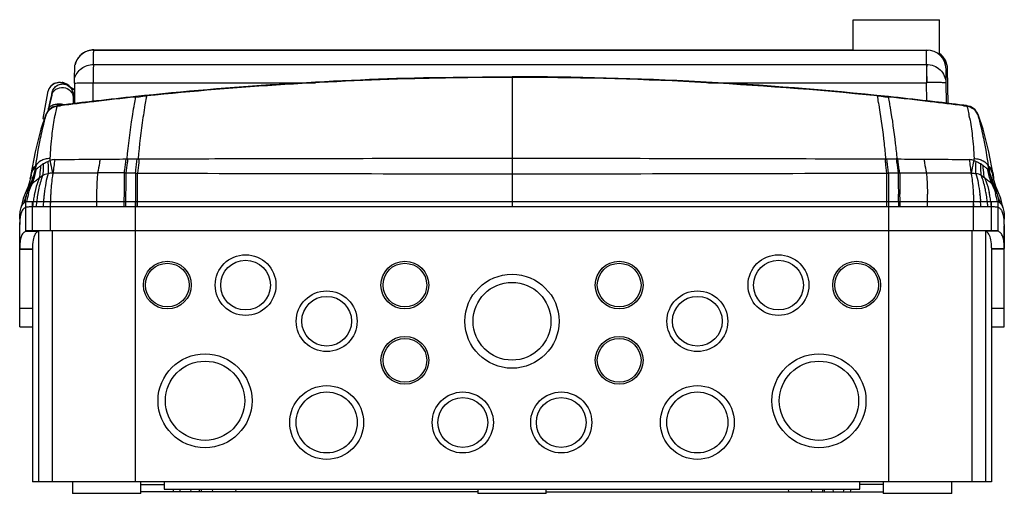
# Model space of a CAD drawing. Header units: millimetres. Extents: x 590 to 930, y 869 to 1033.
import ezdxf

# ---------------------------------------------------------------- set-up
doc = ezdxf.new("R2010")
doc.units = ezdxf.units.MM
doc.header["$LTSCALE"] = 30.734
doc.layers.get('0').update_dxf_attribs({"linetype": 'CONTINUOUS'})

msp = doc.modelspace()

# ---------------------------------------------------------------- linework, layer by layer
at = {"color": 7, "linetype": 'Continuous'}
for p, q in [((878.14, 1032.59), (907.95, 1032.59)), ((878.14, 1032.54), (878.14, 1032.59)), ((878.14, 1032.54), (907.95, 1032.54)), ((878.14, 1022.1), (878.14, 1032.54)), ((907.95, 1032.54), (907.95, 1032.59)), ((907.95, 1020.78), (907.95, 1032.54)), ((615.95, 1022.15), (878.14, 1022.15)), ((615.95, 1022.1), (904.06, 1022.1)), ((910.96, 1003.65), (910.76, 1015.51)), ((609.27, 1010.65), (609.25, 1003.6)), ((903.44, 1010.81), (903.55, 1010.81)), ((910.17, 1010.72), (910.29, 1003.74)), ((599.95, 1007.34), (598.35, 998.43)), ((607.8, 1009.09), (609.27, 1008.36)), ((607.99, 1009.09), (607.85, 1009.24)), ((609.27, 1008.27), (607.95, 1008.92)), ((609.27, 1008.46), (607.99, 1009.09)), ((598.35, 998.43), (598.82, 998.15)), ((593.22, 969.73), (927.48, 969.73)), ((590.34, 953.2), (590.34, 962.49)), ((592.47, 959.45), (596.93, 959.45)), ((926.85, 959.58), (593.84, 959.58)), ((596.86, 959.43), (596.86, 872.83)), ((601.58, 959.58), (601.58, 872.83)), ((928.21, 959.45), (923.76, 959.45)), ((923.83, 959.43), (923.83, 872.83)), ((930.34, 926.35), (930.34, 961.33)), ((590.34, 926.35), (590.34, 953.2)), ((590.34, 953.2), (594.74, 953.2)), ((594.74, 953.42), (594.74, 872.83)), ((925.95, 953.69), (925.95, 872.83)), ((930.34, 953.2), (925.95, 953.2)), ((590.34, 926.35), (594.74, 926.35)), ((925.95, 926.35), (930.34, 926.35)), ((925.95, 872.83), (594.74, 872.83)), ((608.53, 872.83), (608.53, 868.83)), ((632.16, 868.83), (632.16, 872.83)), ((632.16, 871.83), (640.21, 871.83)), ((640.21, 872.83), (640.21, 870.33)), ((880.48, 870.33), (880.48, 872.83)), ((888.52, 871.83), (880.48, 871.83)), ((888.52, 872.83), (888.52, 868.83)), ((912.17, 868.83), (912.17, 872.83)), ((632.16, 868.83), (608.53, 868.83)), ((748.53, 869.33), (632.16, 869.33)), ((640.21, 870.33), (880.48, 870.33)), ((643.55, 869.33), (643.37, 870.33)), ((645.85, 869.33), (645.68, 870.33)), ((649.42, 870.33), (649.35, 869.33)), ((652.35, 870.33), (652.35, 869.33)), ((653.04, 870.33), (653.04, 869.33)), ((656.89, 870.33), (656.85, 869.33)), ((665.02, 870.33), (664.85, 869.33)), ((748.53, 870.33), (748.53, 868.83)), ((772.16, 868.83), (748.53, 868.83)), ((772.16, 868.83), (772.16, 870.33)), ((772.16, 869.33), (888.52, 869.33)), ((855.67, 870.33), (855.85, 869.33)), ((863.85, 869.33), (863.8, 870.33)), ((867.65, 869.33), (867.65, 870.33)), ((868.35, 869.33), (868.17, 870.33)), ((871.35, 869.33), (871.27, 870.33)), ((874.85, 869.33), (875.01, 870.33)), ((877.32, 870.33), (877.15, 869.33)), ((912.17, 868.83), (888.52, 868.83))]:
    msp.add_line(p, q, dxfattribs=at)
at = {"color": 9, "linetype": 'Continuous'}
for p, q in [((903.55, 1022.1), (903.55, 1022.1)), ((615.78, 1017.1), (903.46, 1017.1)), ((910.25, 1015.51), (910.76, 1015.51)), ((615.77, 1004.4), (615.77, 1010.81)), ((615.77, 1010.81), (692.49, 1010.81)), ((760.35, 1012.84), (729.79, 1012.46)), ((760.35, 1012.84), (760.35, 984.68)), ((828.2, 1010.81), (903.44, 1010.81)), ((903.55, 1004.54), (903.44, 1010.81)), ((601.39, 1006.51), (600.02, 1000.85)), ((630.31, 1005.82), (631.59, 1005.96)), ((631.59, 1005.96), (632.86, 1006.09)), ((631.59, 1005.96), (632.86, 1006.09)), ((632.86, 1006.09), (634.14, 1006.22)), ((632.86, 1006.09), (634.14, 1006.22)), ((633.6, 1003.12), (633.55, 1002.84)), ((886.55, 1006.22), (887.83, 1006.09)), ((886.55, 1006.22), (887.83, 1006.09)), ((887.14, 1002.84), (887.09, 1003.11)), ((887.83, 1006.09), (889.1, 1005.96)), ((889.1, 1005.96), (890.38, 1005.82)), ((599.35, 999.76), (599.35, 999.76)), ((602.56, 999.9), (602.55, 999.84)), ((603.24, 1002.69), (603.44, 1002.72)), ((603.24, 1002.69), (603.44, 1002.71)), ((603.44, 1002.72), (604.38, 1002.83)), ((629.75, 1002.74), (629.71, 1002.51)), ((890.98, 1002.51), (890.94, 1002.74)), ((916.31, 1002.83), (917.25, 1002.72)), ((916.32, 1002.99), (916.32, 1002.99)), ((916.99, 1002.9), (916.97, 1002.9)), ((917.25, 1002.72), (917.45, 1002.69)), ((917.25, 1002.71), (917.45, 1002.69)), ((918.12, 999.9), (918.14, 999.83)), ((921.34, 999.76), (921.34, 999.76)), ((627.09, 984.43), (627.64, 984.43)), ((630.94, 984.44), (631.57, 984.45)), ((760.35, 984.68), (760.35, 979.32)), ((889.12, 984.45), (889.75, 984.44)), ((893.6, 984.43), (893.05, 984.43)), ((626.46, 979.59), (627.01, 979.59)), ((630.34, 979.57), (630.34, 967.83)), ((630.35, 979.57), (630.98, 979.57)), ((630.97, 972.17), (630.97, 979.57)), ((760.35, 979.32), (760.35, 972.27)), ((889.71, 979.57), (890.06, 979.57)), ((889.72, 979.57), (889.72, 972.31)), ((890.06, 979.57), (890.34, 979.57)), ((890.34, 979.57), (890.35, 972.15)), ((893.68, 979.59), (894.23, 979.59)), ((593.99, 977.62), (593.99, 977.63)), ((594.21, 979.02), (594.21, 979.01)), ((926.48, 979.02), (926.48, 979.01)), ((926.64, 977.16), (926.63, 977.32)), ((926.7, 977.62), (926.7, 977.62)), ((592.57, 973.28), (592.58, 973.29)), ((593.54, 974.61), (592.58, 973.29)), ((928.11, 973.29), (927.15, 974.61)), ((928.12, 973.28), (928.11, 973.29)), ((592.51, 959.46), (592.51, 969.65)), ((594.81, 959.58), (594.81, 969.73)), ((600.94, 959.58), (600.94, 969.73)), ((630.35, 872.83), (630.35, 969.73)), ((630.97, 967.83), (630.97, 972.17)), ((760.35, 972.27), (760.35, 967.83)), ((889.72, 972.31), (889.72, 967.83)), ((890.35, 972.15), (890.35, 967.83)), ((890.35, 969.73), (890.35, 872.83)), ((919.75, 959.58), (919.75, 969.73)), ((925.88, 959.58), (925.88, 969.73)), ((928.17, 959.47), (928.17, 969.65)), ((919.1, 959.58), (919.1, 872.83)), ((590.34, 953.43), (594.74, 953.42)), ((925.95, 953.43), (930.34, 953.43)), ((594.74, 932.7), (590.34, 932.7)), ((930.34, 932.7), (925.95, 932.7))]:
    msp.add_line(p, q, dxfattribs=at)
at = {"color": 6, "linetype": 'Continuous'}
for p, q in [((601.42, 1006.88), (600.01, 1000.85)), ((601.57, 1007.52), (601.42, 1006.88)), ((608.8, 1006.72), (608.83, 1003.54)), ((603.32, 1002.85), (603.31, 1002.85)), ((917.08, 1002.89), (916.97, 1002.9)), ((916.99, 1002.9), (916.99, 1002.9)), ((917.2, 1002.87), (917.13, 1002.88)), ((917.43, 1002.84), (917.2, 1002.87)), ((917.38, 1002.85), (917.38, 1002.85)), ((919.02, 1002.36), (917.46, 1002.84)), ((919.02, 1002.36), (917.47, 1002.84)), ((920.33, 1001.38), (919.02, 1002.36)), ((920.01, 1001.62), (919.02, 1002.36)), ((921.24, 1000), (920.33, 1001.38)), ((926.48, 979.01), (925.01, 986.88)), ((593.86, 976.91), (593.28, 974.97)), ((593.99, 977.62), (593.86, 976.91)), ((594.21, 979.01), (593.99, 977.63)), ((926.7, 977.63), (926.48, 979.01)), ((927.41, 974.97), (926.83, 976.91)), ((592.58, 973.29), (591.56, 970.72)), ((592.47, 973.03), (591.57, 970.72)), ((593.28, 974.97), (592.57, 973.28)), ((928.12, 973.28), (927.41, 974.97)), ((929.13, 970.72), (928.11, 973.29)), ((591.56, 970.72), (590.9, 967.72)), ((591.57, 970.72), (591.37, 969.84)), ((929.81, 967.6), (929.13, 970.72)), ((594.82, 967.84), (594.76, 967.84)), ((596.09, 967.83), (596.01, 967.83)), ((924.6, 967.83), (596.09, 967.83)), ((924.68, 967.83), (924.6, 967.83)), ((925.93, 967.84), (925.87, 967.84)), ((930.35, 961.73), (930.35, 953.47))]:
    msp.add_line(p, q, dxfattribs=at)
for points in [[(601.42, 1006.88), (600.8, 1004.22), (600.18, 1001.56)], [(599.35, 999.76), (597.67, 994.68), (595.68, 986.88), (594.21, 979.01)], [(603.23, 1002.84), (601.67, 1002.36), (600.36, 1001.38), (599.45, 1000), (599.35, 999.75)], [(921.34, 999.75), (921.24, 1000), (920.33, 1001.38)], [(925.01, 986.88), (923.02, 994.68), (921.34, 999.76)], [(928.12, 973.28), (927.41, 974.97), (926.83, 976.91), (926.7, 977.62)]]:
    msp.add_lwpolyline(points, dxfattribs=at)
at = {"color": 9, "linetype": 'Continuous'}
msp.add_lwpolyline([(626.69, 979.59), (626.61, 979.59), (626.54, 979.59), (626.46, 979.59)], dxfattribs=at)
at = {"color": 7, "linetype": 'Continuous'}
for centre, radius in [((641.35, 940.83), 8.25), ((668.35, 940.83), 10.5), ((668.35, 940.83), 8.6), ((723.35, 940.83), 8.25), ((797.35, 940.83), 8.25), ((852.35, 940.83), 10.5), ((852.35, 940.83), 8.6), ((879.35, 940.83), 8.25), ((641.35, 940.83), 7.55), ((723.35, 940.83), 7.55), ((797.35, 940.83), 7.55), ((879.35, 940.83), 7.55), ((760.35, 928.33), 16.25), ((696.35, 928.33), 10.5), ((760.35, 928.33), 13.45), ((824.35, 928.33), 10.5), ((696.35, 928.33), 8.6), ((824.35, 928.33), 8.6), ((723.35, 914.83), 8.25), ((723.35, 914.83), 7.55), ((797.35, 914.83), 8.25), ((797.35, 914.83), 7.55), ((654.34, 900.83), 16.23), ((866.35, 900.83), 16.23), ((654.34, 900.83), 13.7), ((866.35, 900.83), 13.7), ((696.35, 893.33), 12.75), ((824.35, 893.33), 12.75), ((696.35, 893.33), 10.55), ((743.35, 893.33), 10.55), ((743.35, 893.33), 8.6), ((777.35, 893.33), 10.55), ((777.35, 893.33), 8.6), ((824.35, 893.33), 10.55)]:
    msp.add_circle(centre, radius, dxfattribs=at)
at = {"color": 9, "linetype": 'Continuous'}
for centre, radius, start, end in [((903.55, 1015.4), 6.7, 0.9998, 89.9999), ((760.4, -237.15), 1249.77, 91.40338, 95.79833), ((760.35, -235.78), 1248.4, 90.00033, 91.40285), ((760.29, -237.26), 1249.88, 84.20223, 89.99766), ((603.82, 996.56), 6.88, 93.2962, 94.7118), ((603.83, 996.28), 7.16, 91.4624, 93.2942), ((603.84, 995.7), 7.74, 82.6884, 91.4096), ((759.69, -230.59), 1243.16, 96.6409, 97.17699), ((603.84, 995.64), 7.8, 75.7191, 82.756), ((603.93, 995.98), 7.45, 74.3288, 75.6942), ((759.54, -229.12), 1241.69, 95.97394, 96.64173), ((600.15, 1002.56), 34.18, 6.1382, 6.3414), ((912.31, 1003.46), 25.9, 173.6261, 173.8942), ((761.15, -229.12), 1241.69, 83.35825, 84.02606), ((760.78, -232.4), 1244.99, 82.8234, 83.35869), ((662.05, 987.43), 60.78, 168.2205, 168.9463), ((861.04, 965.03), 230.61, 170.5623, 170.7261), ((659.65, 965.03), 230.61, 9.2739, 9.4377), ((676.25, 965.18), 217.95, 9.7476, 9.8633), ((760.07, -228.68), 1241.54, 82.73608, 82.73979), ((916.77, 997.87), 4.87, 71.2757, 81.9153), ((853.76, 986.64), 65.72, 10.5041, 11.5821), ((666.79, 986.5), 65.61, 168.9422, 169.3822), ((603.03, 975.48), 8.58, 121.8736, 129.0636), ((718.45, 979.63), 117.76, 177.5707, 177.9045), ((605.09, 964.14), 20.27, 97.5565, 102.3448), ((915.6, 964.18), 20.23, 77.6498, 82.4353), ((804.11, 979.72), 115.9, 2.0841, 2.4235), ((917.66, 975.48), 8.58, 50.9361, 58.1276), ((566.83, 987.28), 29.56, 334.6298, 348.8015), ((764.07, 958.27), 169.84, 171.9697, 172.1253), ((761.41, 34198.36), 33219.04, 269.998165, 270.221304), ((757.79, 958.43), 168.67, 7.875, 8.0317), ((953.87, 987.28), 29.56, 191.1986, 205.3685), ((597.96, 972.19), 4.93, 131.4862, 148.0838), ((734.53, 956.67), 141.98, 170.9275, 171.5189), ((735.48, 956.52), 142.92, 170.9238, 171.5104), ((603.78, 977.52), 9.69, 170.1699, 171.1119), ((785.26, 956.53), 142.88, 8.4904, 9.0745), ((786.16, 956.67), 141.98, 8.4837, 9.0725), ((916.91, 977.52), 9.69, 8.888, 9.8363), ((785.22, 956.52), 142.91, 8.3025, 8.4904), ((609.84, 966.98), 17.87, 160.6023, 163.8818), ((609.77, 967.01), 17.8, 154.0436, 160.6053), ((633.36, 964.41), 38.73, 167.3634, 168.408), ((644.29, 964.1), 48.41, 169.9152, 170.3223), ((876.4, 964.1), 48.41, 9.6778, 10.085), ((887.33, 964.41), 38.73, 11.5914, 12.6369), ((910.92, 967.01), 17.8, 19.3937, 25.9516), ((910.85, 966.98), 17.87, 16.1198, 19.3967), ((567.4, 980.5), 26.76, 335.4336, 336.5873), ((567.69, 980.14), 26.42, 335.8905, 337.0588), ((567.43, 980.49), 26.73, 336.5873, 337.3287), ((567.62, 980.17), 26.51, 337.0586, 337.8057), ((567.51, 980.46), 26.64, 337.3271, 340.7103), ((609.67, 967.01), 17.69, 170.2007, 171.9662), ((567.55, 980.2), 26.58, 337.8059, 339.0956), ((609.85, 966.98), 17.88, 166.3426, 170.2085), ((610.34, 966.89), 18.38, 164.0272, 166.418), ((616.55, 965.85), 24.12, 168.5281, 170.7685), ((615.69, 966.03), 23.23, 164.1533, 168.5463), ((640.72, 963.12), 46.2, 171.7772, 173.9149), ((637.93, 963.53), 43.38, 169.3025, 171.7881), ((635.6, 963.96), 41.01, 168.8892, 169.2848), ((634.8, 964.11), 40.19, 168.4043, 168.8895), ((653.16, 962.81), 57.38, 173.0454, 174.5905), ((649.18, 963.31), 53.36, 170.7743, 173.0606), ((645.53, 963.89), 49.67, 170.3224, 170.7545), ((679.25, 963.3), 80.95, 175.4211, 176.6347), ((676.91, 963.48), 78.6, 175.2727, 175.4166), ((667.3, 964.43), 68.94, 173.4544, 173.5685), ((863.88, 966.49), 247.07, 179.2413, 179.6881), ((846.47, 966.75), 229.66, 178.6301, 179.2484), ((1424.88, 966.94), 798.53, 179.62036, 179.79772), ((1480.44, 966.71), 854.09, 179.79578, 179.92486), ((1558.84, 966.95), 931.92, 179.67563, 179.82731), ((-38.14, 966.95), 931.91, 0.17269, 0.32439), ((95.82, 966.94), 798.52, 0.20228, 0.37966), ((40.25, 966.71), 854.09, 0.07513, 0.20422), ((674.22, 966.75), 229.66, 0.7517, 1.3697), ((656.81, 966.49), 247.07, 0.3119, 0.7588), ((853.39, 964.43), 68.94, 6.4316, 6.5465), ((843.78, 963.48), 78.6, 4.5834, 4.7273), ((841.44, 963.3), 80.95, 3.3667, 4.5789), ((875.16, 963.89), 49.67, 9.2458, 9.6777), ((871.51, 963.31), 53.36, 6.9394, 9.226), ((867.47, 962.81), 57.43, 5.3234, 6.9541), ((885.9, 964.11), 40.18, 11.1236, 11.5951), ((885.11, 963.96), 40.99, 10.7155, 11.1238), ((882.79, 963.53), 43.35, 8.2544, 10.6983), ((879.99, 963.12), 46.18, 6.0848, 8.2645), ((905, 966.03), 23.23, 11.4538, 15.8493), ((904.14, 965.85), 24.12, 9.2322, 11.472), ((910.4, 966.9), 18.32, 13.5747, 15.9725), ((953.19, 980.46), 26.66, 199.2815, 202.6573), ((910.82, 966.98), 17.9, 9.7979, 13.6549), ((953.14, 980.2), 26.58, 200.9047, 202.1943), ((911.01, 967.01), 17.71, 8.0261, 9.8064), ((953.07, 980.17), 26.5, 202.1944, 203.0796), ((953.28, 980.49), 26.75, 202.6559, 203.5333), ((952.99, 980.14), 26.41, 203.0795, 204.1028), ((953.3, 980.5), 26.77, 203.5333, 204.5429), ((909.34, 967.77), 19.72, 5.9538, 6.5052), ((596.44, 967.39), 4.46, 176.2737, 179.3889), ((641.53, 963.02), 47.01, 173.908, 174.1188), ((654.49, 962.68), 58.71, 174.807, 174.9663), ((654.32, 962.7), 58.54, 174.5853, 174.8071), ((680.99, 963.19), 82.69, 176.6302, 176.784), ((839.7, 963.19), 82.69, 3.216, 3.3712), ((866.33, 962.69), 58.58, 5.193, 5.3292), ((866.2, 962.68), 58.71, 5.0337, 5.193), ((879.16, 963.02), 47.01, 5.8812, 6.092), ((924.29, 967.4), 4.42, 0.6044, 3.7502)]:
    msp.add_arc(centre, radius, start, end, dxfattribs=at)
at = {"color": 7, "linetype": 'Continuous'}
for centre, radius, start, end in [((904.06, 1015.45), 6.7, 1, 54.0898), ((904.06, 1015.4), 6.7, 1, 54.0997), ((616.31, 1015.34), 7.08, 165.0429, 165.873), ((615.8, 1015.48), 6.55, 159.7652, 165.0675), ((604.14, 1006.65), 4.25, 89.9762, 94.8657), ((604.14, 1006.62), 4.28, 87.3781, 89.9789), ((604.52, 1006.64), 4.26, 76.2356, 83.6246), ((604.52, 1006.58), 4.26, 38.5251, 83.6246), ((604.32, 1006.57), 4.28, 57.5237, 76.1908), ((604.31, 1006.56), 4.29, 46.5148, 57.4253), ((604.07, 1006.6), 4.19, 168.9671, 169.8298), ((604.15, 1006.58), 4.27, 160.0842, 168.9435), ((604.16, 1006.58), 4.28, 150.9229, 160.1031), ((927.76, 968.75), 0.993, 61.9135, 65.6766), ((927.73, 968.7), 1.05, 60.0901, 61.8953), ((927.58, 967.68), 2.04, 59.0484, 70.5929), ((927.56, 967.66), 2.07, 53.2932, 59.01), ((927.59, 958.01), 1.57, 66.5517, 68.385), ((598.43, 956.69), 3.25, 145.9339, 147.9567), ((922.29, 956.7), 3.23, 32.8571, 33.7456)]:
    msp.add_arc(centre, radius, start, end, dxfattribs=at)
at = {"color": 6, "linetype": 'Continuous'}
for centre, radius, start, end in [((760.36, -226.8), 1239.64, 91.41324, 96.0203), ((760.33, -226.8), 1239.64, 83.9797, 89.99931), ((760.54, -228.69), 1241.54, 96.01954, 97.27063), ((760.54, -228.69), 1241.54, 96.68972, 97.22661), ((760.15, -228.69), 1241.54, 82.72935, 83.98046), ((760.15, -228.69), 1241.54, 82.77339, 83.31026), ((761.38, 958.18), 166.91, 164.8758, 165.1606), ((760.55, -228.69), 1241.54, 97.27083, 97.27907), ((760.56, -228.69), 1241.54, 97.26048, 97.27612), ((760.13, -228.69), 1241.54, 82.7238, 82.74178), ((760.14, -228.69), 1241.54, 82.72091, 82.72915), ((729.54, 965.77), 128.66, 178.2232, 179.0834), ((791.03, 965.77), 128.78, 0.9164, 1.7758), ((596.16, 963.94), 5.61, 158.9653, 161.8844), ((595.69, 964.12), 5.11, 158.1587, 158.9308), ((593.21, 965.67), 2.16, 109.0581, 124.8176), ((594.82, 883.82), 84.02, 89.77, 89.9942), ((594.68, 849.77), 118.07, 89.5682, 89.7693), ((594.24, 791.23), 176.62, 89.4274, 89.5695), ((926.45, 791.22), 176.62, 90.4305, 90.5726), ((925.89, 872.64), 95.21, 90.0132, 90.4605), ((927.48, 965.67), 2.16, 55.1824, 70.9419), ((925.96, 964.55), 4.06, 26.2658, 27.2654), ((925.83, 964.48), 4.21, 25.4532, 26.2668), ((614.13, 961.74), 23.78, 178.0435, 180.038), ((610.95, 961.84), 20.61, 177.4751, 178.0079), ((909.74, 961.84), 20.61, 1.9926, 2.5245), ((906.85, 961.75), 23.49, 0.1716, 1.9646), ((904.01, 961.73), 26.33, 359.9995, 0.2017)]:
    msp.add_arc(centre, radius, start, end, dxfattribs=at)
at = {"color": 7, "linetype": 'Continuous'}
for points, knots in [([(615.95, 1022.1), (615.16, 1022.1), (613.55, 1021.81), (611.48, 1020.57), (610.1, 1018.86), (609.59, 1017.59), (609.45, 1017.02)], [0, 0, 0, 0, 0.270703, 0.539819, 0.800514, 1, 1, 1, 1]), ([(615.95, 1022.15), (615.25, 1022.15), (613.83, 1021.92), (611.94, 1020.95), (610.49, 1019.5), (609.87, 1018.33), (609.65, 1017.75)], [0, 0, 0, 0, 0.259259, 0.517479, 0.771512, 1, 1, 1, 1]), ([(609.28, 1012.14), (609.29, 1012.81), (609.32, 1013.98), (609.35, 1015.33), (609.38, 1016.14), (609.4, 1016.55), (609.42, 1016.83), (609.44, 1016.97), (609.45, 1017.02)], [0, 0, 0, 0, 0.412467, 0.717102, 0.828703, 0.913063, 0.970144, 1, 1, 1, 1]), ([(903.46, 1017.1), (903.46, 1017.05), (903.45, 1016.74), (903.45, 1016.43), (903.45, 1016.17)], [0, 0, 0, 0, 0.169487, 1, 1, 1, 1]), ([(903.44, 1014.62), (903.44, 1014.33), (903.44, 1013.06), (903.44, 1011.79), (903.44, 1010.81)], [0, 0, 0, 0, 0.227155, 1, 1, 1, 1]), ([(603.78, 1010.88), (603.09, 1010.82), (601.73, 1010.36), (600.75, 1009.31), (600.42, 1008.71)], [0, 0, 0, 0, 0.499997, 1, 1, 1, 1]), ([(604.14, 1010.84), (603.39, 1010.84), (601.88, 1010.44), (600.78, 1009.31), (600.42, 1008.66)], [0, 0, 0, 0, 0.49999, 1, 1, 1, 1]), ([(606.72, 1009.98), (606.35, 1010.25), (605.52, 1010.69), (604.6, 1010.84), (604.14, 1010.84)], [0, 0, 0, 0, 0.500155, 1, 1, 1, 1]), ([(609.27, 1010.65), (609.27, 1010.82), (609.28, 1011.32), (609.27, 1011.82), (609.28, 1012.14)], [0, 0, 0, 0, 0.338586, 1, 1, 1, 1]), ([(590.51, 966.28), (590.61, 966.93), (590.85, 968.04), (591.5, 969.03), (591.89, 969.32)], [0, 0, 0, 0, 0.575316, 1, 1, 1, 1]), ([(592.51, 969.65), (592.53, 969.66), (592.66, 969.7), (592.8, 969.72), (592.91, 969.72)], [0, 0, 0, 0, 0.192269, 1, 1, 1, 1]), ([(592.91, 969.72), (592.93, 969.73), (593.04, 969.73), (593.14, 969.73), (593.22, 969.73)], [0, 0, 0, 0, 0.228, 1, 1, 1, 1]), ([(927.48, 969.73), (927.62, 969.73), (927.85, 969.73), (928.08, 969.69), (928.17, 969.65)], [0, 0, 0, 0, 0.604556, 1, 1, 1, 1]), ([(928.8, 969.32), (929.18, 969.03), (929.84, 968.04), (930.08, 966.93), (930.17, 966.28)], [0, 0, 0, 0, 0.424673, 1, 1, 1, 1]), ([(590.34, 963.67), (590.34, 963.91), (590.36, 964.78), (590.42, 965.66), (590.51, 966.28)], [0, 0, 0, 0, 0.274824, 1, 1, 1, 1]), ([(930.17, 966.28), (930.2, 966.09), (930.31, 965.22), (930.34, 964.35), (930.34, 963.67)], [0, 0, 0, 0, 0.225506, 1, 1, 1, 1]), ([(592.47, 959.45), (592.11, 959.32), (591.39, 958.79), (590.75, 957.45), (590.4, 955.63), (590.35, 954.25), (590.34, 953.47)], [0, 0, 0, 0, 0.171946, 0.379587, 0.651733, 1, 1, 1, 1]), ([(592.51, 959.46), (592.5, 959.46), (592.49, 959.46), (592.48, 959.45), (592.47, 959.45)], [0, 0, 0, 0, 0.532046, 1, 1, 1, 1]), ([(593.84, 959.58), (593.56, 959.58), (593.12, 959.57), (592.66, 959.53), (592.51, 959.46)], [0, 0, 0, 0, 0.636682, 1, 1, 1, 1]), ([(596.86, 959.43), (596.64, 959.35), (596.2, 959.1), (595.87, 958.72), (595.73, 958.51)], [0, 0, 0, 0, 0.48294, 1, 1, 1, 1]), ([(924.97, 958.49), (924.83, 958.71), (924.5, 959.09), (924.05, 959.35), (923.83, 959.43)], [0, 0, 0, 0, 0.517492, 1, 1, 1, 1]), ([(928.17, 959.47), (928.01, 959.53), (927.57, 959.57), (927.13, 959.58), (926.85, 959.58)], [0, 0, 0, 0, 0.366326, 1, 1, 1, 1]), ([(930.34, 953.47), (930.34, 954.25), (930.28, 955.63), (929.93, 957.45), (929.29, 958.79), (928.57, 959.32), (928.21, 959.45)], [0, 0, 0, 0, 0.348279, 0.620427, 0.828059, 1, 1, 1, 1]), ([(595.67, 958.41), (595.29, 957.81), (594.82, 956.12), (594.74, 954.42), (594.74, 953.42)], [0, 0, 0, 0, 0.416339, 1, 1, 1, 1]), ([(925.95, 953.69), (925.94, 954.64), (925.85, 956.27), (925.37, 957.88), (925, 958.45)], [0, 0, 0, 0, 0.582149, 1, 1, 1, 1])]:
    msp.add_open_spline(points, degree=3, knots=knots, dxfattribs=at)
at = {"color": 9, "linetype": 'Continuous'}
for points, knots in [([(615.78, 1017.1), (615.79, 1017.49), (615.8, 1018.22), (615.82, 1019.23), (615.85, 1020.09), (615.87, 1020.79), (615.88, 1021.28), (615.9, 1021.59), (615.91, 1021.77), (615.92, 1021.91), (615.93, 1022.01), (615.94, 1022.06), (615.95, 1022.1), (615.95, 1022.1)], [0, 0, 0, 0, 0.233321, 0.435954, 0.607703, 0.748416, 0.858004, 0.901104, 0.936399, 0.963891, 0.983591, 0.995537, 1, 1, 1, 1]), ([(615.95, 1022.14), (615.95, 1022.15), (615.95, 1022.15), (615.95, 1022.15), (615.95, 1022.15)], [0, 0, 0, 0, 0.611011, 1, 1, 1, 1]), ([(903.46, 1017.1), (903.46, 1017.49), (903.46, 1018.21), (903.47, 1019.23), (903.47, 1020.08), (903.48, 1020.79), (903.49, 1021.28), (903.5, 1021.59), (903.51, 1021.77), (903.52, 1021.9), (903.52, 1022.01), (903.53, 1022.06), (903.54, 1022.1), (903.55, 1022.1)], [0, 0, 0, 0, 0.232922, 0.435269, 0.606847, 0.747504, 0.857154, 0.900329, 0.935728, 0.963353, 0.983214, 0.995346, 1, 1, 1, 1]), ([(609.28, 1012.14), (609.46, 1012.84), (610.06, 1014.2), (611.58, 1015.81), (613.56, 1016.86), (615.05, 1017.1), (615.78, 1017.1)], [0, 0, 0, 0, 0.246681, 0.49561, 0.746974, 1, 1, 1, 1]), ([(615.78, 1017.1), (615.77, 1016.34), (615.77, 1014.25), (615.77, 1012.15), (615.77, 1010.81)], [0, 0, 0, 0, 0.360188, 1, 1, 1, 1]), ([(903.46, 1017.1), (903.49, 1017.05), (903.55, 1016.89), (903.6, 1016.57), (903.52, 1016.31), (903.45, 1016.17)], [0, 0, 0, 0, 0.176893, 0.527642, 1, 1, 1, 1]), ([(903.46, 1017.1), (904.32, 1017.1), (906.06, 1016.78), (908.27, 1015.37), (909.77, 1013.25), (910.15, 1011.56), (910.17, 1010.72)], [0, 0, 0, 0, 0.253547, 0.505012, 0.753551, 1, 1, 1, 1]), ([(903.45, 1016.17), (903.45, 1016.06), (903.45, 1015.54), (903.45, 1015.02), (903.44, 1014.62)], [0, 0, 0, 0, 0.214767, 1, 1, 1, 1]), ([(903.44, 1014.62), (903.5, 1014.02), (903.55, 1012.75), (903.55, 1011.48), (903.55, 1010.81)], [0, 0, 0, 0, 0.473718, 1, 1, 1, 1]), ([(910.25, 1015.51), (910.24, 1015.51), (910.23, 1015.48), (910.22, 1015.43), (910.22, 1015.33), (910.21, 1015.2), (910.2, 1015.03), (910.19, 1014.73), (910.18, 1014.26), (910.17, 1013.59), (910.17, 1012.76), (910.17, 1011.79), (910.17, 1011.09), (910.17, 1010.72)], [0, 0, 0, 0, 0.004436, 0.016352, 0.036025, 0.063495, 0.098771, 0.141858, 0.251434, 0.392155, 0.563931, 0.76661, 1, 1, 1, 1]), ([(609.27, 1010.65), (609.56, 1010.69), (610.35, 1010.73), (611.78, 1010.78), (613.66, 1010.8), (615.04, 1010.81), (615.77, 1010.81)], [0, 0, 0, 0, 0.13363, 0.36287, 0.662607, 1, 1, 1, 1]), ([(910.17, 1010.72), (910.16, 1010.73), (910.1, 1010.74), (910.02, 1010.76), (909.85, 1010.78), (909.64, 1010.79), (909.36, 1010.8), (908.88, 1010.82), (908.16, 1010.83), (907.17, 1010.84), (906.05, 1010.84), (904.82, 1010.83), (903.98, 1010.82), (903.55, 1010.81)], [0, 0, 0, 0, 0.0061, 0.021075, 0.045177, 0.078334, 0.120364, 0.170806, 0.2948, 0.445762, 0.617975, 0.805166, 1, 1, 1, 1]), ([(601.39, 1006.51), (601.32, 1006.22), (600.97, 1004.62), (600.58, 1003.03), (600.25, 1001.73)], [0, 0, 0, 0, 0.180686, 1, 1, 1, 1]), ([(601.39, 1006.51), (601.49, 1006.92), (601.86, 1007.72), (603.16, 1008.92), (605.49, 1009.44), (607.64, 1008.41), (608.63, 1006.94), (608.81, 1006.08), (608.81, 1005.66)], [0, 0, 0, 0, 0.121194, 0.245684, 0.500492, 0.754858, 0.879008, 1, 1, 1, 1]), ([(601.39, 1006.51), (601.4, 1006.6), (601.46, 1006.86), (601.51, 1007.13), (601.54, 1007.31)], [0, 0, 0, 0, 0.310364, 1, 1, 1, 1]), ([(601.54, 1007.31), (601.54, 1007.34), (601.55, 1007.41), (601.56, 1007.48), (601.57, 1007.52)], [0, 0, 0, 0, 0.312054, 1, 1, 1, 1]), ([(600.77, 1002.53), (600.84, 1002.59), (601.16, 1002.84), (601.52, 1003.01), (601.81, 1003.12)], [0, 0, 0, 0, 0.229561, 1, 1, 1, 1]), ([(601.81, 1003.12), (601.92, 1003.16), (602.39, 1003.3), (602.88, 1003.38), (603.25, 1003.42)], [0, 0, 0, 0, 0.235849, 1, 1, 1, 1]), ([(630.31, 1005.82), (630.27, 1005.61), (630.08, 1004.58), (629.89, 1003.55), (629.75, 1002.74)], [0, 0, 0, 0, 0.209228, 1, 1, 1, 1]), ([(630.31, 1005.82), (630.31, 1005.87), (630.32, 1005.92), (630.33, 1006), (630.35, 1006)], [0, 0, 0, 0, 0.721909, 1, 1, 1, 1]), ([(634.14, 1006.22), (634.1, 1006), (633.91, 1004.97), (633.74, 1003.94), (633.6, 1003.12)], [0, 0, 0, 0, 0.209379, 1, 1, 1, 1]), ([(634.12, 1006.34), (634.12, 1006.35), (634.11, 1006.36), (634.12, 1006.4), (634.12, 1006.4)], [0, 0, 0, 0, 0.748826, 1, 1, 1, 1]), ([(887.09, 1003.11), (887.04, 1003.41), (886.87, 1004.45), (886.68, 1005.48), (886.55, 1006.22)], [0, 0, 0, 0, 0.290183, 1, 1, 1, 1]), ([(886.57, 1006.4), (886.57, 1006.4), (886.57, 1006.36), (886.57, 1006.35), (886.57, 1006.34)], [0, 0, 0, 0, 0.249046, 1, 1, 1, 1]), ([(890.38, 1005.82), (890.38, 1005.87), (890.37, 1005.92), (890.36, 1006), (890.34, 1006)], [0, 0, 0, 0, 0.723181, 1, 1, 1, 1]), ([(890.94, 1002.74), (890.89, 1003.04), (890.71, 1004.07), (890.52, 1005.09), (890.38, 1005.82)], [0, 0, 0, 0, 0.290279, 1, 1, 1, 1]), ([(599.08, 998.16), (599.12, 998.31), (599.26, 998.84), (599.41, 999.38), (599.52, 999.76)], [0, 0, 0, 0, 0.278357, 1, 1, 1, 1]), ([(599.35, 999.76), (599.35, 999.75), (599.34, 999.7), (599.35, 999.65), (599.37, 999.62)], [0, 0, 0, 0, 0.193155, 1, 1, 1, 1]), ([(599.52, 999.76), (599.5, 999.77), (599.45, 999.8), (599.36, 999.79), (599.35, 999.76)], [0, 0, 0, 0, 0.399686, 1, 1, 1, 1]), ([(599.52, 999.76), (599.82, 1000.57), (600.88, 1002.05), (602.56, 1002.76), (603.42, 1002.87)], [0, 0, 0, 0, 0.500039, 1, 1, 1, 1]), ([(599.52, 999.76), (599.81, 1000.52), (600.83, 1001.92), (602.42, 1002.57), (603.24, 1002.69)], [0, 0, 0, 0, 0.495512, 1, 1, 1, 1]), ([(600.25, 1001.73), (600.27, 1001.8), (600.38, 1002.11), (600.59, 1002.37), (600.77, 1002.53)], [0, 0, 0, 0, 0.234892, 1, 1, 1, 1]), ([(603.24, 1002.69), (603.18, 1002.5), (602.93, 1001.57), (602.72, 1000.64), (602.56, 999.9)], [0, 0, 0, 0, 0.211427, 1, 1, 1, 1]), ([(603.24, 1002.69), (603.25, 1002.71), (603.28, 1002.76), (603.32, 1002.82), (603.35, 1002.84)], [0, 0, 0, 0, 0.297379, 1, 1, 1, 1]), ([(629.71, 1002.51), (629.51, 1001.37), (628.52, 995.37), (627.77, 989.33), (627.32, 984.43)], [0, 0, 0, 0, 0.190977, 1, 1, 1, 1]), ([(633.45, 1002.19), (633.26, 1001.04), (632.34, 995.15), (631.65, 989.22), (631.23, 984.45)], [0, 0, 0, 0, 0.195472, 1, 1, 1, 1]), ([(889.46, 984.45), (889.31, 986.23), (888.72, 992.16), (887.92, 998.08), (887.24, 1002.19)], [0, 0, 0, 0, 0.300297, 1, 1, 1, 1]), ([(893.38, 984.43), (893.21, 986.21), (892.59, 992.11), (891.76, 997.99), (891.05, 1002.08)], [0, 0, 0, 0, 0.301644, 1, 1, 1, 1]), ([(921.17, 999.76), (920.87, 1000.57), (919.81, 1002.05), (918.13, 1002.76), (917.27, 1002.87)], [0, 0, 0, 0, 0.500041, 1, 1, 1, 1]), ([(917.45, 1002.69), (917.44, 1002.71), (917.41, 1002.76), (917.37, 1002.82), (917.34, 1002.84)], [0, 0, 0, 0, 0.297129, 1, 1, 1, 1]), ([(917.45, 1002.69), (917.51, 1002.5), (917.76, 1001.57), (917.97, 1000.64), (918.12, 999.9)], [0, 0, 0, 0, 0.211743, 1, 1, 1, 1]), ([(918.33, 1002.48), (918.97, 1002.26), (920.17, 1001.55), (920.94, 1000.39), (921.17, 999.76)], [0, 0, 0, 0, 0.503399, 1, 1, 1, 1]), ([(921.34, 999.76), (921.34, 999.77), (921.3, 999.82), (921.22, 999.78), (921.17, 999.76)], [0, 0, 0, 0, 0.176607, 1, 1, 1, 1]), ([(921.17, 999.76), (921.2, 999.65), (921.36, 999.11), (921.5, 998.57), (921.61, 998.15)], [0, 0, 0, 0, 0.221814, 1, 1, 1, 1]), ([(921.32, 999.62), (921.33, 999.63), (921.34, 999.68), (921.35, 999.73), (921.34, 999.76)], [0, 0, 0, 0, 0.310677, 1, 1, 1, 1]), ([(595.89, 981.99), (596.34, 985.21), (597.28, 990.62), (598.51, 995.98), (599.08, 998.16)], [0, 0, 0, 0, 0.59069, 1, 1, 1, 1]), ([(602.3, 998.59), (601.92, 996.57), (601.26, 991.93), (600.9, 987.25), (600.79, 984.62)], [0, 0, 0, 0, 0.437439, 1, 1, 1, 1]), ([(918.37, 998.62), (918.75, 996.6), (919.43, 991.95), (919.8, 987.26), (919.9, 984.62)], [0, 0, 0, 0, 0.437185, 1, 1, 1, 1]), ([(921.61, 998.15), (922.18, 995.98), (923.41, 990.62), (924.35, 985.21), (924.8, 981.99)], [0, 0, 0, 0, 0.409361, 1, 1, 1, 1]), ([(600.79, 984.62), (600.22, 984.58), (599.13, 984.39), (597.33, 983.74), (596.17, 982.76), (595.89, 981.99)], [0, 0, 0, 0, 0.294561, 0.573022, 1, 1, 1, 1]), ([(598.5, 982.77), (598.5, 982.41), (598.5, 981.05), (598.4, 979.69), (598.26, 978.71)], [0, 0, 0, 0, 0.264475, 1, 1, 1, 1]), ([(600.09, 983.57), (600.15, 983.59), (600.38, 983.7), (600.6, 983.83), (600.76, 983.94)], [0, 0, 0, 0, 0.236548, 1, 1, 1, 1]), ([(600.09, 983.57), (600.11, 983.2), (600.16, 981.81), (600.17, 980.42), (600.13, 979.41)], [0, 0, 0, 0, 0.267606, 1, 1, 1, 1]), ([(600.76, 983.94), (600.85, 983.54), (601.15, 982.09), (601.45, 980.64), (601.66, 979.58)], [0, 0, 0, 0, 0.27094, 1, 1, 1, 1]), ([(602.43, 984.23), (603.73, 984.24), (608.96, 984.31), (614.18, 984.35), (618.11, 984.38)], [0, 0, 0, 0, 0.248721, 1, 1, 1, 1]), ([(618.11, 984.38), (618.04, 983.95), (617.78, 982.36), (617.47, 980.77), (617.22, 979.62)], [0, 0, 0, 0, 0.267124, 1, 1, 1, 1]), ([(626.46, 979.59), (626.52, 979.96), (626.75, 981.57), (626.95, 983.19), (627.09, 984.43)], [0, 0, 0, 0, 0.232142, 1, 1, 1, 1]), ([(627.64, 984.43), (627.59, 984), (627.4, 982.38), (627.19, 980.77), (627.01, 979.59)], [0, 0, 0, 0, 0.26677, 1, 1, 1, 1]), ([(630.35, 979.57), (630.4, 979.95), (630.62, 981.57), (630.81, 983.2), (630.94, 984.44)], [0, 0, 0, 0, 0.232519, 1, 1, 1, 1]), ([(631.57, 984.45), (631.53, 984.01), (631.34, 982.38), (631.14, 980.76), (630.98, 979.57)], [0, 0, 0, 0, 0.266714, 1, 1, 1, 1]), ([(631.57, 984.45), (642.28, 984.49), (685.21, 984.64), (728.13, 984.68), (760.35, 984.68)], [0, 0, 0, 0, 0.249463, 1, 1, 1, 1]), ([(760.35, 984.68), (771.09, 984.68), (814.01, 984.66), (856.94, 984.58), (889.12, 984.45)], [0, 0, 0, 0, 0.250329, 1, 1, 1, 1]), ([(889.12, 984.45), (889.16, 984.01), (889.35, 982.38), (889.55, 980.76), (889.71, 979.57)], [0, 0, 0, 0, 0.266714, 1, 1, 1, 1]), ([(890.34, 979.57), (890.29, 979.95), (890.07, 981.57), (889.88, 983.2), (889.75, 984.44)], [0, 0, 0, 0, 0.232519, 1, 1, 1, 1]), ([(893.05, 984.43), (893.1, 984), (893.29, 982.38), (893.5, 980.77), (893.68, 979.59)], [0, 0, 0, 0, 0.26677, 1, 1, 1, 1]), ([(894.23, 979.59), (894.17, 979.96), (893.94, 981.57), (893.74, 983.19), (893.6, 984.43)], [0, 0, 0, 0, 0.232142, 1, 1, 1, 1]), ([(902.58, 984.38), (903.89, 984.37), (909.12, 984.33), (914.35, 984.28), (918.26, 984.23)], [0, 0, 0, 0, 0.251171, 1, 1, 1, 1]), ([(902.58, 984.38), (902.65, 983.95), (902.91, 982.36), (903.22, 980.77), (903.47, 979.62)], [0, 0, 0, 0, 0.267113, 1, 1, 1, 1]), ([(919.03, 979.58), (919.1, 979.91), (919.39, 981.37), (919.69, 982.82), (919.93, 983.94)], [0, 0, 0, 0, 0.227972, 1, 1, 1, 1]), ([(919.9, 984.62), (920.47, 984.58), (921.56, 984.39), (923.36, 983.74), (924.52, 982.76), (924.8, 981.99)], [0, 0, 0, 0, 0.294425, 0.572867, 1, 1, 1, 1]), ([(919.93, 983.94), (919.98, 983.9), (920.2, 983.76), (920.42, 983.64), (920.6, 983.57)], [0, 0, 0, 0, 0.262948, 1, 1, 1, 1]), ([(920.56, 979.41), (920.55, 979.73), (920.52, 981.12), (920.55, 982.5), (920.6, 983.57)], [0, 0, 0, 0, 0.231609, 1, 1, 1, 1]), ([(922.43, 978.71), (922.39, 979.02), (922.23, 980.37), (922.18, 981.73), (922.19, 982.77)], [0, 0, 0, 0, 0.235205, 1, 1, 1, 1]), ([(593.77, 974.8), (594.48, 976.33), (595.23, 978.46), (595.72, 980.66), (595.82, 981.22)], [0, 0, 0, 0, 0.748624, 1, 1, 1, 1]), ([(595.89, 981.99), (595.68, 981.9), (595.26, 981.62), (594.79, 980.99), (594.44, 980.15), (594.29, 979.52), (594.23, 979.17)], [0, 0, 0, 0, 0.204388, 0.4279, 0.689248, 1, 1, 1, 1]), ([(594.28, 979), (594.32, 979.14), (594.48, 979.66), (594.69, 980.16), (594.89, 980.5)], [0, 0, 0, 0, 0.273067, 1, 1, 1, 1]), ([(594.69, 975.89), (594.86, 976.29), (595.49, 977.96), (595.91, 979.71), (596.12, 981.04)], [0, 0, 0, 0, 0.246713, 1, 1, 1, 1]), ([(594.89, 980.5), (594.96, 980.61), (595.21, 981), (595.54, 981.34), (595.82, 981.54)], [0, 0, 0, 0, 0.269734, 1, 1, 1, 1]), ([(595.82, 981.54), (595.82, 981.51), (595.82, 981.4), (595.82, 981.29), (595.82, 981.22)], [0, 0, 0, 0, 0.270341, 1, 1, 1, 1]), ([(595.82, 981.22), (595.83, 981.15), (595.86, 981.03), (596.01, 980.98), (596.08, 981.02), (596.12, 981.04)], [0, 0, 0, 0, 0.491329, 0.699723, 1, 1, 1, 1]), ([(596.12, 981.04), (596.34, 981.16), (596.85, 981.53), (597.34, 981.91), (597.62, 982.15)], [0, 0, 0, 0, 0.408098, 1, 1, 1, 1]), ([(597.18, 977.97), (597.25, 978.3), (597.5, 979.68), (597.61, 981.08), (597.62, 982.15)], [0, 0, 0, 0, 0.237781, 1, 1, 1, 1]), ([(600.13, 979.41), (599.82, 978.34), (599.3, 975.98), (598.96, 973.58), (598.81, 972.29)], [0, 0, 0, 0, 0.460743, 1, 1, 1, 1]), ([(601.85, 979.61), (603.12, 979.62), (608.25, 979.63), (613.37, 979.63), (617.22, 979.62)], [0, 0, 0, 0, 0.249211, 1, 1, 1, 1]), ([(617.22, 979.62), (617.18, 979.09), (617.01, 976.63), (616.92, 974.17), (616.88, 972.24)], [0, 0, 0, 0, 0.215428, 1, 1, 1, 1]), ([(626.46, 979.59), (626.45, 979.06), (626.4, 976.6), (626.38, 974.15), (626.37, 972.23)], [0, 0, 0, 0, 0.217076, 1, 1, 1, 1]), ([(627.01, 979.59), (627, 979.05), (626.96, 976.6), (626.94, 974.15), (626.93, 972.22)], [0, 0, 0, 0, 0.217166, 1, 1, 1, 1]), ([(630.98, 979.57), (652.54, 979.47), (695.66, 979.37), (738.78, 979.32), (760.34, 979.32)], [0, 0, 0, 0, 0.499953, 1, 1, 1, 1]), ([(893.68, 979.59), (893.69, 979.05), (893.73, 976.6), (893.75, 974.15), (893.76, 972.22)], [0, 0, 0, 0, 0.217167, 1, 1, 1, 1]), ([(894.23, 979.59), (894.24, 979.06), (894.29, 976.6), (894.31, 974.15), (894.32, 972.23)], [0, 0, 0, 0, 0.217077, 1, 1, 1, 1]), ([(903.47, 979.62), (904.76, 979.62), (909.88, 979.63), (915, 979.63), (918.84, 979.61)], [0, 0, 0, 0, 0.25053, 1, 1, 1, 1]), ([(903.47, 979.62), (903.51, 979.09), (903.68, 976.63), (903.77, 974.17), (903.81, 972.24)], [0, 0, 0, 0, 0.215427, 1, 1, 1, 1]), ([(920.56, 979.41), (920.87, 978.34), (921.39, 975.98), (921.73, 973.59), (921.88, 972.29)], [0, 0, 0, 0, 0.460744, 1, 1, 1, 1]), ([(923.07, 982.15), (923.35, 981.91), (923.84, 981.53), (924.35, 981.16), (924.57, 981.04)], [0, 0, 0, 0, 0.591875, 1, 1, 1, 1]), ([(923.51, 977.97), (923.44, 978.3), (923.19, 979.68), (923.08, 981.08), (923.07, 982.15)], [0, 0, 0, 0, 0.237706, 1, 1, 1, 1]), ([(924.57, 981.04), (924.61, 981.02), (924.68, 980.98), (924.83, 981.03), (924.86, 981.15), (924.87, 981.21)], [0, 0, 0, 0, 0.300564, 0.509095, 1, 1, 1, 1]), ([(926, 975.89), (925.83, 976.29), (925.2, 977.96), (924.78, 979.71), (924.57, 981.04)], [0, 0, 0, 0, 0.246565, 1, 1, 1, 1]), ([(924.8, 981.99), (925.02, 981.9), (925.43, 981.62), (925.9, 980.99), (926.25, 980.15), (926.4, 979.52), (926.46, 979.17)], [0, 0, 0, 0, 0.204402, 0.427923, 0.689268, 1, 1, 1, 1]), ([(925.8, 980.51), (925.73, 980.61), (925.48, 981), (925.15, 981.35), (924.87, 981.54)], [0, 0, 0, 0, 0.269941, 1, 1, 1, 1]), ([(924.87, 981.21), (924.87, 981.24), (924.87, 981.35), (924.87, 981.45), (924.87, 981.54)], [0, 0, 0, 0, 0.227094, 1, 1, 1, 1]), ([(924.87, 981.21), (924.98, 980.66), (925.46, 978.46), (926.21, 976.32), (926.92, 974.8)], [0, 0, 0, 0, 0.251475, 1, 1, 1, 1]), ([(926.41, 979), (926.37, 979.14), (926.21, 979.66), (926, 980.17), (925.8, 980.51)], [0, 0, 0, 0, 0.273198, 1, 1, 1, 1]), ([(593.34, 972.38), (593.43, 972.68), (593.8, 973.88), (594.27, 975.05), (594.69, 975.89)], [0, 0, 0, 0, 0.255669, 1, 1, 1, 1]), ([(593.99, 977.62), (594.01, 977.75), (594.09, 978.21), (594.19, 978.67), (594.28, 979)], [0, 0, 0, 0, 0.265374, 1, 1, 1, 1]), ([(594.21, 979.01), (594.19, 978.9), (594.13, 978.45), (594.09, 977.99), (594.07, 977.64)], [0, 0, 0, 0, 0.234383, 1, 1, 1, 1]), ([(594.69, 975.89), (595.02, 976.24), (595.84, 976.96), (596.7, 977.62), (597.18, 977.97)], [0, 0, 0, 0, 0.44733, 1, 1, 1, 1]), ([(597.18, 977.97), (597.02, 977.59), (596.36, 975.94), (595.87, 974.21), (595.57, 972.88)], [0, 0, 0, 0, 0.232733, 1, 1, 1, 1]), ([(598.26, 978.71), (598.08, 978.26), (597.39, 976.26), (596.91, 974.19), (596.63, 972.58)], [0, 0, 0, 0, 0.227109, 1, 1, 1, 1]), ([(924.06, 972.58), (923.96, 973.14), (923.55, 975.22), (922.99, 977.27), (922.43, 978.71)], [0, 0, 0, 0, 0.271118, 1, 1, 1, 1]), ([(923.51, 977.97), (923.99, 977.62), (924.85, 976.96), (925.67, 976.24), (926, 975.89)], [0, 0, 0, 0, 0.552644, 1, 1, 1, 1]), ([(923.51, 977.97), (923.67, 977.59), (924.33, 975.94), (924.82, 974.21), (925.12, 972.88)], [0, 0, 0, 0, 0.232731, 1, 1, 1, 1]), ([(926, 975.89), (926.1, 975.81), (926.44, 975.48), (926.74, 975.1), (926.92, 974.8)], [0, 0, 0, 0, 0.260532, 1, 1, 1, 1]), ([(926, 975.89), (926.14, 975.61), (926.67, 974.48), (927.09, 973.29), (927.35, 972.38)], [0, 0, 0, 0, 0.244254, 1, 1, 1, 1]), ([(926.7, 977.62), (926.68, 977.75), (926.6, 978.21), (926.5, 978.67), (926.41, 979)], [0, 0, 0, 0, 0.2653, 1, 1, 1, 1]), ([(926.48, 979.01), (926.5, 978.91), (926.56, 978.45), (926.6, 977.99), (926.62, 977.64)], [0, 0, 0, 0, 0.234449, 1, 1, 1, 1]), ([(593.54, 974.61), (593.56, 974.63), (593.63, 974.7), (593.71, 974.75), (593.77, 974.8)], [0, 0, 0, 0, 0.274632, 1, 1, 1, 1]), ([(926.92, 974.8), (926.98, 974.75), (927.06, 974.7), (927.14, 974.63), (927.15, 974.61)], [0, 0, 0, 0, 0.725995, 1, 1, 1, 1]), ([(598.79, 972.15), (598.77, 971.97), (598.69, 971.24), (598.63, 970.51), (598.58, 969.96)], [0, 0, 0, 0, 0.24661, 1, 1, 1, 1]), ([(921.9, 972.15), (921.92, 971.97), (922, 971.24), (922.07, 970.51), (922.11, 969.96)], [0, 0, 0, 0, 0.246609, 1, 1, 1, 1])]:
    msp.add_open_spline(points, degree=3, knots=knots, dxfattribs=at)
at = {"color": 6, "linetype": 'Continuous'}
for points in [[(602.21, 1008.9), (602.51, 1009.3), (602.9, 1009.65), (603.34, 1009.89)], [(601.57, 1007.52), (601.68, 1008.02), (601.9, 1008.49), (602.21, 1008.9)]]:
    msp.add_open_spline(points, degree=3, dxfattribs=at)
for points, knots in [([(603.34, 1009.89), (603.78, 1010.14), (604.77, 1010.45), (605.8, 1010.34), (606.28, 1010.18)], [0, 0, 0, 0, 0.5, 1, 1, 1, 1]), ([(606.28, 1010.18), (606.99, 1009.94), (608.3, 1009), (608.8, 1007.47), (608.8, 1006.72)], [0, 0, 0, 0, 0.499908, 1, 1, 1, 1]), ([(602.43, 984.23), (602.33, 983.42), (602.14, 981.88), (601.93, 980.34), (601.85, 979.61)], [0, 0, 0, 0, 0.52734, 1, 1, 1, 1]), ([(918.26, 984.23), (918.36, 983.42), (918.55, 981.88), (918.76, 980.34), (918.84, 979.61)], [0, 0, 0, 0, 0.52724, 1, 1, 1, 1]), ([(601.85, 979.61), (601.75, 979.1), (601.36, 976.67), (601.16, 974.21), (601.05, 972.28)], [0, 0, 0, 0, 0.212894, 1, 1, 1, 1]), ([(918.84, 979.61), (918.94, 979.1), (919.33, 976.67), (919.53, 974.21), (919.64, 972.28)], [0, 0, 0, 0, 0.212908, 1, 1, 1, 1]), ([(601.05, 972.28), (601.04, 972.07), (601, 971.24), (600.96, 970.4), (600.94, 969.76)], [0, 0, 0, 0, 0.245692, 1, 1, 1, 1]), ([(919.64, 972.28), (919.65, 972.07), (919.69, 971.24), (919.73, 970.4), (919.75, 969.76)], [0, 0, 0, 0, 0.245686, 1, 1, 1, 1]), ([(590.82, 965.69), (590.79, 965.59), (590.66, 965.16), (590.57, 964.72), (590.52, 964.38)], [0, 0, 0, 0, 0.231545, 1, 1, 1, 1]), ([(591.98, 967.44), (591.87, 967.37), (591.41, 966.98), (591.11, 966.45), (590.94, 966.02)], [0, 0, 0, 0, 0.22729, 1, 1, 1, 1]), ([(592.95, 967.79), (592.9, 967.78), (592.75, 967.76), (592.6, 967.74), (592.51, 967.71)], [0, 0, 0, 0, 0.317236, 1, 1, 1, 1]), ([(594.76, 967.84), (594.58, 967.84), (593.97, 967.84), (593.36, 967.83), (592.95, 967.79)], [0, 0, 0, 0, 0.309803, 1, 1, 1, 1]), ([(926.92, 967.83), (926.85, 967.83), (926.52, 967.84), (926.18, 967.84), (925.93, 967.84)], [0, 0, 0, 0, 0.226748, 1, 1, 1, 1]), ([(928.18, 967.71), (928.04, 967.76), (927.61, 967.8), (927.19, 967.82), (926.92, 967.83)], [0, 0, 0, 0, 0.368106, 1, 1, 1, 1]), ([(929.57, 966.41), (929.52, 966.52), (929.29, 966.91), (928.98, 967.25), (928.71, 967.44)], [0, 0, 0, 0, 0.271807, 1, 1, 1, 1]), ([(930.17, 964.38), (930.14, 964.57), (930.02, 965.22), (929.84, 965.86), (929.63, 966.29)], [0, 0, 0, 0, 0.280616, 1, 1, 1, 1]), ([(590.52, 964.38), (590.5, 964.26), (590.43, 963.71), (590.39, 963.17), (590.37, 962.75)], [0, 0, 0, 0, 0.232941, 1, 1, 1, 1]), ([(930.32, 962.75), (930.32, 962.89), (930.29, 963.44), (930.23, 963.99), (930.17, 964.38)], [0, 0, 0, 0, 0.267325, 1, 1, 1, 1])]:
    msp.add_open_spline(points, degree=3, knots=knots, dxfattribs=at)
at = {"color": 9, "linetype": 'Continuous'}
for points in [[(603.35, 1002.84), (603.37, 1002.85), (603.4, 1002.86), (603.42, 1002.87)], [(917.34, 1002.84), (917.32, 1002.85), (917.3, 1002.86), (917.27, 1002.87)], [(598.5, 982.77), (599, 983.08), (599.54, 983.35), (600.09, 983.57)], [(618.11, 984.38), (621.1, 984.4), (624.1, 984.41), (627.09, 984.43)], [(627.64, 984.43), (628.74, 984.44), (629.84, 984.44), (630.94, 984.44)], [(889.75, 984.44), (890.85, 984.44), (891.95, 984.44), (893.05, 984.43)], [(893.6, 984.43), (896.59, 984.41), (899.59, 984.4), (902.58, 984.38)], [(920.6, 983.57), (921.15, 983.35), (921.69, 983.08), (922.19, 982.77)], [(598.26, 978.71), (598.84, 979.03), (599.48, 979.27), (600.13, 979.41)], [(601.66, 979.58), (601.15, 979.52), (600.64, 979.46), (600.13, 979.41)], [(601.85, 979.61), (601.78, 979.6), (601.72, 979.58), (601.66, 979.58)], [(626.46, 979.59), (623.38, 979.62), (620.3, 979.62), (617.22, 979.62)], [(630.34, 979.57), (629.23, 979.58), (628.12, 979.58), (627.01, 979.58)], [(893.68, 979.58), (892.57, 979.58), (891.46, 979.58), (890.34, 979.57)], [(894.23, 979.59), (897.31, 979.62), (900.39, 979.62), (903.47, 979.62)], [(918.84, 979.61), (918.91, 979.6), (918.97, 979.58), (919.03, 979.58)], [(919.03, 979.58), (919.54, 979.52), (920.05, 979.46), (920.56, 979.41)], [(922.43, 978.71), (921.85, 979.03), (921.21, 979.27), (920.56, 979.41)], [(597.18, 977.97), (597.52, 978.25), (597.88, 978.5), (598.26, 978.71)], [(922.43, 978.71), (922.81, 978.5), (923.17, 978.25), (923.51, 977.97)], [(626.92, 969.76), (626.92, 969.12), (626.92, 968.47), (626.91, 967.83)], [(893.77, 969.76), (893.77, 969.12), (893.78, 968.47), (893.78, 967.83)]]:
    msp.add_open_spline(points, degree=3, dxfattribs=at)
at = {"color": 7, "linetype": 'Continuous'}
for points in [[(591.89, 969.32), (592.05, 969.44), (592.24, 969.54), (592.43, 969.61)], [(592.43, 969.61), (592.46, 969.62), (592.48, 969.63), (592.51, 969.65)], [(596.93, 959.45), (596.9, 959.45), (596.88, 959.44), (596.86, 959.43)], [(923.83, 959.43), (923.81, 959.44), (923.79, 959.45), (923.76, 959.45)]]:
    msp.add_open_spline(points, degree=3, dxfattribs=at)

doc.saveas('drawing.dxf')
